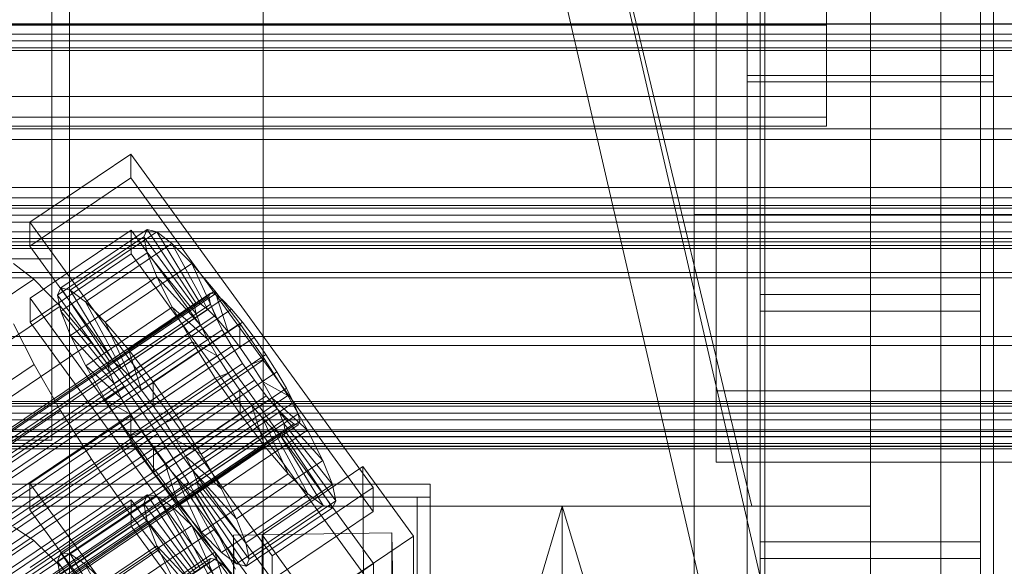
# Model space of a CAD drawing. Header units: millimetres. Extents: x -4738 to 65662, y -68080 to 6847.
# Tile 240 of 256: x 333 to 445, y -34687 to -34625. Entities that reach past the tile are written whole.
import ezdxf

# ---------------------------------------------------------------- set-up
doc = ezdxf.new("R2010")
doc.units = ezdxf.units.MM
for name, color, linetype, lineweight in [('COTAS_O', 1, 'Continuous', 0), ('COTAS_P', 1, 'Continuous', 0), ('frontal_briquetadora', 7, 'Continuous', 0), ('frontal_C01', 7, 'Continuous', 0), ('frontal_C02', 7, 'Continuous', 0), ('frontal_C03', 7, 'Continuous', 0), ('frontal_C05', 7, 'Continuous', 0), ('frontal_mezcladora', 7, 'Continuous', 0), ('frontal_secador', 7, 'Continuous', 0)]:
    doc.layers.add(name, color=color, linetype=linetype, lineweight=lineweight)
doc.dimstyles.new('R19_100', dxfattribs={"dimtxt": 250, "dimasz": 150, "dimexe": 150, "dimexo": 80, "dimgap": 100, "dimtad": 1, "dimtih": 1, "dimtoh": 1, "dimdsep": 46, "dimcen": 0.09, "dimadec": 0, "dimazin": 0, "dimtfac": 1, "dimtdec": 4, "dimtofl": 0, "dimtmove": 0, "dimatfit": 3, "dimfxl": 1, "dimtolj": 1, "dimtzin": 0, "dimarcsym": 0})

# ---------------------------------------------------------------- blocks, each defined once
blk = doc.blocks.new('DIM_R31_49')
at = {"layer": 'COTAS_P'}
for p, q in [((-150, -32300), (550, -32300)), ((550, -32300), (505, -32450)), ((550, -34900), (550, -32300)), ((550, -32300), (595, -32450)), ((550, -34900), (505, -34750)), ((550, -34900), (595, -34750)), ((-150, -34900), (550, -34900))]:
    blk.add_line(p, q, dxfattribs=at)
blk.add_text('2600 P', height=250, rotation=90, dxfattribs=at).set_placement((450, -33600))
blk = doc.blocks.new('DIM_R31_52')
at = {"layer": 'COTAS_O'}
for p, q in [((-650, -34200), (-500, -34155)), ((650, -34200), (500, -34155)), ((-650, -34900), (-650, -34200)), ((-650, -34200), (650, -34200)), ((-650, -34200), (-500, -34245)), ((650, -34200), (500, -34245)), ((650, -34900), (650, -34200))]:
    blk.add_line(p, q, dxfattribs=at)
blk.add_text('1300 O', height=250, dxfattribs=at).set_placement((0, -34100))
blk = doc.blocks.new('DIM_R31_57')
at = {"layer": 'COTAS_P'}
for p, q in [((-305, -34680), (395, -34680)), ((395, -34680), (350, -34830)), ((395, -36000), (395, -34680)), ((395, -34680), (440, -34830)), ((395, -36000), (350, -35850)), ((395, -36000), (440, -35850)), ((-305, -36000), (395, -36000))]:
    blk.add_line(p, q, dxfattribs=at)
blk.add_text('1320 P', height=250, rotation=90, dxfattribs=at).set_placement((295, -35340))

msp = doc.modelspace()

# ---------------------------------------------------------------- linework, layer by layer
at = {"layer": 'frontal_briquetadora'}
for p, q in [((210, -33820), (416.55, -34680)), ((430, -34680), (430, -33820)), ((430, -34680), (430, -34260)), ((430, -34680), (430, -34305)), ((430, -34471), (430, -34680)), ((430, -34496), (430, -34680)), ((210, -34680), (416.55, -34680)), ((210, -34680), (430, -34680)), ((320, -34680), (430, -34680)), ((416.55, -34680), (430, -34680)), ((430, -34736), (430, -34680))]:
    msp.add_line(p, q, dxfattribs=at)
at = {"layer": 'frontal_C01'}
for p, q in [((417.5, -34657.873), (417.5, -34055.074)), ((442.5, -34055.074), (442.5, -34657.873)), ((417.5, -34684.054), (417.5, -34081.254)), ((442.5, -34684.054), (442.5, -34081.254)), ((410, -34646.889), (410, -34323.351)), ((410, -34695.038), (410, -34371.499)), ((410, -34695.982), (410, -34372.443)), ((412.5, -34666.919), (412.5, -34387.659)), ((412.5, -34675.008), (412.5, -34395.747)), ((410, -34734.501), (410, -34410.962)), ((418, -34733.054), (418, -34587.753)), ((438, -34587.753), (438, -34733.054)), ((418, -34593.145), (418, -34738.446)), ((438, -34738.446), (438, -34593.145)), ((707.595, -35975), (390, -34599.343)), ((714.595, -35975), (397, -34599.343)), ((416, -34631.128), (416, -34623.04)), ((416, -34716.011), (416, -34623.04)), ((425, -34635.858), (425, -34622.162)), ((444, -34623.04), (444, -34631.128)), ((444, -34623.04), (444, -34716.011)), ((425, -34635.858), (425, -34624.302)), ((444, -34631.128), (416, -34631.128)), ((416, -34631.128), (416, -34724.099)), ((444, -34724.099), (444, -34631.128)), ((-425, -34635.858), (425, -34635.858)), ((334.501, -34647.786), (345.969, -34640.05)), ((345.969, -34640.05), (345.981, -34642.746)), ((345.969, -34640.05), (373.501, -34677.904)), ((345.981, -34642.746), (334.513, -34650.482)), ((373.513, -34680.6), (345.981, -34642.746)), ((450, -34646.889), (410, -34646.889)), ((410, -34646.889), (410, -34695.038)), ((410, -34970.428), (410, -34646.889)), ((334.513, -34650.482), (334.501, -34647.786)), ((362.033, -34685.64), (334.501, -34647.786)), ((334.539, -34656.414), (346.008, -34648.677)), ((338.005, -34655.234), (347.835, -34648.603)), ((339.088, -34655.496), (348.918, -34648.865)), ((346.008, -34648.677), (346.02, -34651.373)), ((346.008, -34648.677), (373.539, -34686.532)), ((347.835, -34648.603), (347.47, -34649.419)), ((348.918, -34648.865), (347.835, -34648.603)), ((347.835, -34648.603), (353.378, -34656.919)), ((350.645, -34650.185), (348.918, -34648.865)), ((348.918, -34648.865), (353.892, -34657.043)), ((337.64, -34656.05), (347.47, -34649.419)), ((347.47, -34649.419), (353.205, -34657.305)), ((347.47, -34649.419), (347.847, -34651.255)), ((334.513, -34650.482), (362.045, -34688.336)), ((340.816, -34656.816), (350.645, -34650.185)), ((352.899, -34652.474), (350.645, -34650.185)), ((350.645, -34650.185), (354.71, -34657.668)), ((346.02, -34651.373), (334.551, -34659.11)), ((338.017, -34657.886), (347.847, -34651.255)), ((373.551, -34689.228), (346.02, -34651.373)), ((347.847, -34651.255), (353.384, -34658.175)), ((347.847, -34651.255), (348.941, -34653.987)), ((334.938, -34654.237), (332.629, -34652.472)), ((343.069, -34659.105), (352.899, -34652.474)), ((355.525, -34655.576), (352.899, -34652.474)), ((352.899, -34652.474), (355.777, -34658.752)), ((150.629, -34778.572), (334.938, -34654.237)), ((337.95, -34657.298), (334.938, -34654.237)), ((339.111, -34660.619), (348.941, -34653.987)), ((348.941, -34653.987), (353.902, -34659.469)), ((348.941, -34653.987), (350.678, -34657.43)), ((337.64, -34656.05), (338.005, -34655.234)), ((343.549, -34663.55), (338.005, -34655.234)), ((338.005, -34655.234), (339.088, -34655.496)), ((344.062, -34663.674), (339.088, -34655.496)), ((339.088, -34655.496), (340.816, -34656.816)), ((345.695, -34662.207), (355.525, -34655.576)), ((358.345, -34659.28), (355.525, -34655.576)), ((355.525, -34655.576), (357.021, -34660.222)), ((141.045, -34800.428), (354.844, -34656.2)), ((141.218, -34800.042), (355.017, -34655.814)), ((141.731, -34800.166), (355.53, -34655.937)), ((142.549, -34800.791), (356.348, -34656.563)), ((334.551, -34659.11), (334.539, -34656.414)), ((362.071, -34694.268), (334.539, -34656.414)), ((343.376, -34663.936), (337.64, -34656.05)), ((338.017, -34657.886), (337.64, -34656.05)), ((355.017, -34655.814), (354.844, -34656.2)), ((354.844, -34656.2), (355.022, -34657.07)), ((355.53, -34655.937), (355.017, -34655.814)), ((356.348, -34656.563), (355.53, -34655.937)), ((357.415, -34657.647), (356.348, -34656.563)), ((442.5, -34655.973), (417.5, -34655.973)), ((417.5, -34655.973), (417.5, -34685.954)), ((417.5, -34700.251), (417.5, -34655.973)), ((442.5, -34685.954), (442.5, -34655.973)), ((442.5, -34655.973), (442.5, -34700.251)), ((141.224, -34801.298), (355.022, -34657.07)), ((143.617, -34801.875), (357.415, -34657.647)), ((153.641, -34781.633), (337.95, -34657.298)), ((341.461, -34661.445), (337.95, -34657.298)), ((344.88, -34664.299), (340.816, -34656.816)), ((340.816, -34656.816), (343.069, -34659.105)), ((340.848, -34664.061), (350.678, -34657.43)), ((353.205, -34657.305), (343.376, -34663.936)), ((353.378, -34656.919), (343.549, -34663.55)), ((353.892, -34657.043), (344.062, -34663.674)), ((354.71, -34657.668), (344.88, -34664.299)), ((350.678, -34657.43), (354.725, -34661.1)), ((350.678, -34657.43), (352.938, -34661.347)), ((353.205, -34657.305), (353.378, -34656.919)), ((353.384, -34658.175), (353.205, -34657.305)), ((353.378, -34656.919), (353.892, -34657.043)), ((353.892, -34657.043), (354.71, -34657.668)), ((354.71, -34657.668), (355.777, -34658.752)), ((355.022, -34657.07), (355.541, -34658.364)), ((358.659, -34659.117), (357.415, -34657.647)), ((141.742, -34802.592), (355.541, -34658.364)), ((343.554, -34664.806), (338.017, -34657.886)), ((339.111, -34660.619), (338.017, -34657.886)), ((353.384, -34658.175), (343.554, -34664.806)), ((355.777, -34658.752), (345.947, -34665.383)), ((353.902, -34659.469), (353.384, -34658.175)), ((355.541, -34658.364), (356.363, -34659.994)), ((355.777, -34658.752), (357.021, -34660.222)), ((417.5, -34684.054), (417.5, -34657.873)), ((417.5, -34657.873), (442.5, -34657.873)), ((442.5, -34657.873), (442.5, -34684.054)), ((142.565, -34804.223), (356.363, -34659.994)), ((144.861, -34803.345), (358.659, -34659.117)), ((332.659, -34659.321), (334.981, -34663.922)), ((334.551, -34659.11), (362.083, -34696.964)), ((345.947, -34665.383), (343.069, -34659.105)), ((343.069, -34659.105), (345.695, -34662.207)), ((353.902, -34659.469), (344.073, -34666.1)), ((358.345, -34659.28), (348.515, -34665.911)), ((354.725, -34661.1), (353.902, -34659.469)), ((356.363, -34659.994), (357.434, -34661.85)), ((358.357, -34661.976), (358.345, -34659.28)), ((361.166, -34663.333), (358.345, -34659.28)), ((359.995, -34660.871), (358.659, -34659.117)), ((-450, -34660.756), (450, -34660.756)), ((359.995, -34660.871), (146.196, -34805.099)), ((344.073, -34666.1), (339.111, -34660.619)), ((340.848, -34664.061), (339.111, -34660.619)), ((354.725, -34661.1), (344.895, -34667.731)), ((357.021, -34660.222), (347.191, -34666.853)), ((355.796, -34662.955), (354.725, -34661.1)), ((357.021, -34660.222), (358.357, -34661.976)), ((361.332, -34662.791), (359.995, -34660.871)), ((143.635, -34806.078), (357.434, -34661.85)), ((157.152, -34785.78), (341.461, -34661.445)), ((345.231, -34666.396), (341.461, -34661.445)), ((343.108, -34667.978), (352.938, -34661.347)), ((347.191, -34666.853), (345.695, -34662.207)), ((345.695, -34662.207), (348.515, -34665.911)), ((348.527, -34668.607), (358.357, -34661.976)), ((352.938, -34661.347), (355.796, -34662.955)), ((352.938, -34661.347), (355.569, -34665.473)), ((357.434, -34661.85), (358.68, -34663.804)), ((358.357, -34661.976), (359.693, -34663.896)), ((147.533, -34807.019), (361.332, -34662.791)), ((355.796, -34662.955), (345.966, -34669.586)), ((351.336, -34669.964), (361.166, -34663.333)), ((357.042, -34664.909), (355.796, -34662.955)), ((361.166, -34663.333), (359.693, -34663.896)), ((363.797, -34667.458), (361.166, -34663.333)), ((362.578, -34664.745), (361.332, -34662.791)), ((144.881, -34808.033), (358.68, -34663.804)), ((150.672, -34788.257), (334.981, -34663.922)), ((334.981, -34663.922), (338.003, -34669.159)), ((344.895, -34667.731), (340.848, -34664.061)), ((343.108, -34667.978), (340.848, -34664.061)), ((343.549, -34663.55), (343.376, -34663.936)), ((343.376, -34663.936), (343.554, -34664.806)), ((344.062, -34663.674), (343.549, -34663.55)), ((344.88, -34664.299), (344.062, -34663.674)), ((345.947, -34665.383), (344.88, -34664.299)), ((359.693, -34663.896), (349.863, -34670.527)), ((358.68, -34663.804), (360.017, -34665.724)), ((359.693, -34663.896), (360.939, -34665.85)), ((148.779, -34808.973), (362.578, -34664.745)), ((343.554, -34664.806), (344.073, -34666.1)), ((345.739, -34672.104), (355.569, -34665.473)), ((347.191, -34666.853), (345.947, -34665.383)), ((357.042, -34664.909), (347.212, -34671.541)), ((355.569, -34665.473), (357.042, -34664.909)), ((355.569, -34665.473), (358.39, -34669.525)), ((358.378, -34666.829), (357.042, -34664.909)), ((363.648, -34666.6), (362.578, -34664.745)), ((146.218, -34809.952), (360.017, -34665.724)), ((149.85, -34810.829), (363.648, -34666.6)), ((345.231, -34666.396), (160.922, -34790.731)), ((344.073, -34666.1), (344.895, -34667.731)), ((349.002, -34671.814), (345.231, -34666.396)), ((348.515, -34665.911), (348.527, -34668.607)), ((348.515, -34665.911), (351.336, -34669.964)), ((360.939, -34665.85), (351.109, -34672.481)), ((360.017, -34665.724), (361.352, -34667.478)), ((363.797, -34667.458), (360.939, -34665.85)), ((360.939, -34665.85), (362.01, -34667.706)), ((364.471, -34668.231), (363.648, -34666.6)), ((147.554, -34811.707), (361.352, -34667.478)), ((344.895, -34667.731), (345.966, -34669.586)), ((348.527, -34668.607), (347.191, -34666.853)), ((358.378, -34666.829), (348.548, -34673.46)), ((362.01, -34667.706), (352.18, -34674.337)), ((353.967, -34674.089), (363.797, -34667.458)), ((358.39, -34669.525), (358.378, -34666.829)), ((359.714, -34668.583), (358.378, -34666.829)), ((361.352, -34667.478), (362.596, -34668.948)), ((366.057, -34671.376), (362.01, -34667.706)), ((362.01, -34667.706), (362.833, -34669.336)), ((366.057, -34671.376), (363.797, -34667.458)), ((447.5, -34666.919), (412.5, -34666.919)), ((412.5, -34666.919), (412.5, -34675.008)), ((148.798, -34813.176), (362.596, -34668.948)), ((150.672, -34812.459), (364.471, -34668.231)), ((345.966, -34669.586), (343.108, -34667.978)), ((345.739, -34672.104), (343.108, -34667.978)), ((349.863, -34670.527), (348.527, -34668.607)), ((359.714, -34668.583), (349.884, -34675.215)), ((361.21, -34673.229), (359.714, -34668.583)), ((360.958, -34670.053), (359.714, -34668.583)), ((362.596, -34668.948), (363.664, -34670.032)), ((364.989, -34669.525), (364.471, -34668.231)), ((149.865, -34814.26), (363.664, -34670.032)), ((151.191, -34813.754), (364.989, -34669.525)), ((153.694, -34793.494), (338.003, -34669.159)), ((338.003, -34669.159), (341.52, -34674.675)), ((345.966, -34669.586), (347.212, -34671.541)), ((348.56, -34676.156), (358.39, -34669.525)), ((349.863, -34670.527), (351.336, -34669.964)), ((360.958, -34670.053), (351.128, -34676.684)), ((351.336, -34669.964), (353.967, -34674.089)), ((362.833, -34669.336), (353.003, -34675.967)), ((358.39, -34669.525), (361.21, -34673.229)), ((363.836, -34676.331), (360.958, -34670.053)), ((362.025, -34671.137), (360.958, -34670.053)), ((367.794, -34674.818), (362.833, -34669.336)), ((362.833, -34669.336), (363.351, -34670.63)), ((363.664, -34670.032), (364.482, -34670.657)), ((365.168, -34670.395), (364.989, -34669.525)), ((150.683, -34814.886), (364.482, -34670.657)), ((151.196, -34815.01), (364.995, -34670.781)), ((151.369, -34814.623), (365.168, -34670.395)), ((351.109, -34672.481), (349.863, -34670.527)), ((362.025, -34671.137), (352.196, -34677.768)), ((363.351, -34670.63), (353.521, -34677.262)), ((366.09, -34678.62), (362.025, -34671.137)), ((362.843, -34671.763), (362.025, -34671.137)), ((368.888, -34677.55), (363.351, -34670.63)), ((363.351, -34670.63), (363.53, -34671.5)), ((364.482, -34670.657), (364.995, -34670.781)), ((364.995, -34670.781), (365.168, -34670.395)), ((450, -34671.541), (-450, -34671.541)), ((164.693, -34796.149), (349.002, -34671.814)), ((347.212, -34671.541), (345.739, -34672.104)), ((348.56, -34676.156), (345.739, -34672.104)), ((347.212, -34671.541), (348.548, -34673.46)), ((352.519, -34677.329), (349.002, -34671.814)), ((362.843, -34671.763), (353.014, -34678.394)), ((363.357, -34671.886), (353.527, -34678.518)), ((363.53, -34671.5), (353.7, -34678.131)), ((356.228, -34678.007), (366.057, -34671.376)), ((367.817, -34679.94), (362.843, -34671.763)), ((363.357, -34671.886), (362.843, -34671.763)), ((363.53, -34671.5), (363.357, -34671.886)), ((368.9, -34680.202), (363.357, -34671.886)), ((369.265, -34679.387), (363.53, -34671.5)), ((367.794, -34674.818), (366.057, -34671.376)), ((348.548, -34673.46), (348.56, -34676.156)), ((348.548, -34673.46), (349.884, -34675.215)), ((352.18, -34674.337), (351.109, -34672.481)), ((351.109, -34672.481), (353.967, -34674.089)), ((351.38, -34679.86), (361.21, -34673.229)), ((361.21, -34673.229), (363.836, -34676.331)), ((353.003, -34675.967), (352.18, -34674.337)), ((352.18, -34674.337), (356.228, -34678.007)), ((353.967, -34674.089), (356.228, -34678.007)), ((157.211, -34799.009), (341.52, -34674.675)), ((341.52, -34674.675), (345.291, -34680.092)), ((349.884, -34675.215), (351.38, -34679.86)), ((349.884, -34675.215), (351.128, -34676.684)), ((357.964, -34681.449), (367.794, -34674.818)), ((360.882, -34683.254), (372.35, -34675.518)), ((368.888, -34677.55), (367.794, -34674.818)), ((372.35, -34675.518), (372.408, -34688.459)), ((372.35, -34675.518), (378.086, -34683.404)), ((412.5, -34675.008), (447.5, -34675.008)), ((351.38, -34679.86), (348.56, -34676.156)), ((351.128, -34676.684), (354.006, -34682.962)), ((351.128, -34676.684), (352.196, -34677.768)), ((353.521, -34677.262), (353.003, -34675.967)), ((353.003, -34675.967), (357.964, -34681.449)), ((354.006, -34682.962), (363.836, -34676.331)), ((363.836, -34676.331), (366.09, -34678.62)), ((168.21, -34801.664), (352.519, -34677.329)), ((352.196, -34677.768), (356.26, -34685.251)), ((352.196, -34677.768), (353.014, -34678.394)), ((355.541, -34682.566), (352.519, -34677.329)), ((353.7, -34678.131), (353.521, -34677.262)), ((353.521, -34677.262), (359.058, -34684.181)), ((359.058, -34684.181), (368.888, -34677.55)), ((373.501, -34677.904), (362.033, -34685.64)), ((369.265, -34679.387), (368.888, -34677.55)), ((373.513, -34680.6), (373.501, -34677.904)), ((353.014, -34678.394), (357.987, -34686.572)), ((353.014, -34678.394), (353.527, -34678.518)), ((353.527, -34678.518), (353.7, -34678.131)), ((353.527, -34678.518), (359.07, -34686.833)), ((353.7, -34678.131), (359.436, -34686.018)), ((356.228, -34678.007), (357.964, -34681.449)), ((356.26, -34685.251), (366.09, -34678.62)), ((366.09, -34678.62), (367.817, -34679.94)), ((160.982, -34804.427), (345.291, -34680.092)), ((345.291, -34680.092), (349.061, -34685.044)), ((354.006, -34682.962), (351.38, -34679.86)), ((357.987, -34686.572), (367.817, -34679.94)), ((359.07, -34686.833), (368.9, -34680.202)), ((359.436, -34686.018), (369.265, -34679.387)), ((367.817, -34679.94), (368.9, -34680.202)), ((368.9, -34680.202), (369.265, -34679.387)), ((362.045, -34688.336), (373.513, -34680.6)), ((357.964, -34681.449), (359.058, -34684.181)), ((171.232, -34806.901), (355.541, -34682.566)), ((356.26, -34685.251), (354.006, -34682.962)), ((357.863, -34687.168), (355.541, -34682.566)), ((357.646, -34683.283), (375.644, -34683.038)), ((357.646, -34688.676), (357.646, -34683.283)), ((360.514, -34878.394), (357.646, -34683.283)), ((360.939, -34696.196), (360.882, -34683.254)), ((366.618, -34691.141), (360.882, -34683.254)), ((378.086, -34683.404), (366.618, -34691.141)), ((375.644, -34683.038), (375.644, -34688.43)), ((375.644, -34683.038), (378.512, -34878.148)), ((378.143, -34696.346), (378.086, -34683.404)), ((359.058, -34684.181), (359.436, -34686.018)), ((442.5, -34684.054), (417.5, -34684.054)), ((164.752, -34809.378), (349.061, -34685.044)), ((349.061, -34685.044), (352.572, -34689.191)), ((357.987, -34686.572), (356.26, -34685.251)), ((362.033, -34685.64), (362.045, -34688.336)), ((359.07, -34686.833), (357.987, -34686.572)), ((359.436, -34686.018), (359.07, -34686.833)), ((373.539, -34686.532), (362.071, -34694.268)), ((373.551, -34689.228), (373.539, -34686.532)), ((417.5, -34685.954), (442.5, -34685.954)), ((417.5, -34730.232), (417.5, -34685.954)), ((442.5, -34730.232), (442.5, -34685.954))]:
    msp.add_line(p, q, dxfattribs=at)
at = {"layer": 'frontal_C02'}
for p, q in [((410, -34626.431), (410, -34268.769)), ((410, -34759.774), (410, -34402.112)), ((417.5, -34946.786), (417.5, -34407.76)), ((442.5, -34407.76), (442.5, -34946.786)), ((417.5, -34973.672), (417.5, -34434.646)), ((442.5, -34973.672), (442.5, -34434.646)), ((410, -34797.956), (410, -34440.294)), ((410, -34578.704), (410, -34626.431)), ((410, -34936.365), (410, -34578.704)), ((425, -34610.274), (425, -34625.415)), ((425, -34636.869), (425, -34621.728)), ((416, -34631.86), (416, -34622.919)), ((416, -34716.673), (416, -34622.919)), ((444, -34622.919), (444, -34631.86)), ((444, -34622.919), (444, -34716.673)), ((450, -34625.243), (-450, -34625.243)), ((425, -34625.415), (-425, -34625.415)), ((410, -34626.431), (450, -34626.431)), ((410, -34984.093), (410, -34626.431)), ((425, -34636.869), (425, -34625.415)), ((444, -34631.86), (416, -34631.86)), ((416, -34631.86), (416, -34725.615)), ((444, -34725.615), (444, -34631.86)), ((-450, -34637.165), (450, -34637.165)), ((-425, -34636.869), (425, -34636.869)), ((-559, -34638.399), (559, -34638.399)), ((334.501, -34677.435), (345.969, -34669.766)), ((345.969, -34669.766), (345.981, -34672.747)), ((345.969, -34669.766), (373.501, -34707.289)), ((345.981, -34672.747), (334.513, -34680.416)), ((373.513, -34710.269), (345.981, -34672.747)), ((334.513, -34680.416), (334.501, -34677.435)), ((362.033, -34714.958), (334.501, -34677.435)), ((338.005, -34685.314), (347.835, -34678.74)), ((339.088, -34685.432), (348.918, -34678.858)), ((347.835, -34678.74), (347.47, -34679.7)), ((348.918, -34678.858), (347.835, -34678.74)), ((347.835, -34678.74), (353.378, -34687.063)), ((350.645, -34680.046), (348.918, -34678.858)), ((348.918, -34678.858), (353.892, -34687.118)), ((334.539, -34686.973), (346.008, -34679.304)), ((337.64, -34686.273), (347.47, -34679.7)), ((340.816, -34686.619), (350.645, -34680.046)), ((346.008, -34679.304), (346.02, -34682.284)), ((346.008, -34679.304), (373.539, -34716.826)), ((347.47, -34679.7), (353.205, -34687.517)), ((347.47, -34679.7), (347.847, -34681.672)), ((352.899, -34682.222), (350.645, -34680.046)), ((350.645, -34680.046), (354.71, -34687.681)), ((334.513, -34680.416), (362.045, -34717.938)), ((334.938, -34683.924), (332.629, -34682.337)), ((346.02, -34682.284), (334.551, -34689.953)), ((338.017, -34688.245), (347.847, -34681.672)), ((343.069, -34688.795), (352.899, -34682.222)), ((373.551, -34719.807), (346.02, -34682.284)), ((347.847, -34681.672), (353.384, -34688.451)), ((347.847, -34681.672), (348.941, -34684.521)), ((355.525, -34685.238), (352.899, -34682.222)), ((352.899, -34682.222), (355.777, -34688.712)), ((150.629, -34807.179), (334.938, -34683.924)), ((337.95, -34686.833), (334.938, -34683.924)), ((339.111, -34691.095), (348.941, -34684.521)), ((348.941, -34684.521), (353.902, -34689.801)), ((348.941, -34684.521), (350.678, -34688.054)), ((337.64, -34686.273), (338.005, -34685.314)), ((343.549, -34693.636), (338.005, -34685.314)), ((338.005, -34685.314), (339.088, -34685.432)), ((344.062, -34693.692), (339.088, -34685.432)), ((339.088, -34685.432), (340.816, -34686.619)), ((345.695, -34691.812), (355.525, -34685.238)), ((358.345, -34688.89), (355.525, -34685.238)), ((355.525, -34685.238), (357.021, -34690.141)), ((141.045, -34829.397), (354.844, -34686.421)), ((141.218, -34828.942), (355.017, -34685.967)), ((141.731, -34828.998), (355.53, -34686.023)), ((142.549, -34829.561), (356.348, -34686.585)), ((343.376, -34694.091), (337.64, -34686.273)), ((338.017, -34688.245), (337.64, -34686.273)), ((344.88, -34694.254), (340.816, -34686.619)), ((340.816, -34686.619), (343.069, -34688.795)), ((355.017, -34685.967), (354.844, -34686.421)), ((354.844, -34686.421), (355.022, -34687.355)), ((355.53, -34686.023), (355.017, -34685.967)), ((356.348, -34686.585), (355.53, -34686.023)), ((357.415, -34687.616), (356.348, -34686.585))]:
    msp.add_line(p, q, dxfattribs=at)
at = {"layer": 'frontal_C03'}
for p, q in [((-1250, -34625.298), (1250, -34625.298)), ((1250, -34626.421), (-1250, -34626.421)), ((1250, -34627.185), (-1250, -34627.185)), ((1250, -34627.979), (-1250, -34627.979)), ((1250, -34628.296), (-1250, -34628.296)), ((1250, -34645.881), (-1250, -34645.881)), ((1250, -34646.197), (-1250, -34646.197)), ((1250, -34646.991), (-1250, -34646.991)), ((-1250, -34647.756), (1250, -34647.756)), ((1250, -34648.879), (-1250, -34648.879)), ((1250, -34649.643), (-1250, -34649.643)), ((1250, -34650.437), (-1250, -34650.437)), ((1250, -34650.753), (-1250, -34650.753)), ((1250, -34668.339), (-1250, -34668.339)), ((1250, -34668.655), (-1250, -34668.655)), ((1250, -34669.449), (-1250, -34669.449)), ((-1250, -34670.213), (1250, -34670.213)), ((1250, -34671.336), (-1250, -34671.336)), ((1250, -34672.1), (-1250, -34672.1)), ((1250, -34672.894), (-1250, -34672.894)), ((1250, -34673.211), (-1250, -34673.211))]:
    msp.add_line(p, q, dxfattribs=at)
at = {"layer": 'frontal_C05'}
for p, q in [((300, -34677.5), (380, -34677.5)), ((380, -34679), (380, -34677.5)), ((300, -34679), (380, -34679)), ((378.5, -34777), (378.5, -34679)), ((378.5, -34679), (380, -34679)), ((380, -34777), (380, -34679))]:
    msp.add_line(p, q, dxfattribs=at)
at = {"layer": 'frontal_mezcladora'}
for p, q in [((337, -34405.016), (337, -34651.923)), ((339, -34691.488), (339, -34421.488)), ((361, -34421.488), (361, -34691.488)), ((337, -34425.593), (337, -34672.5)), ((339, -34718.512), (339, -34448.512)), ((361, -34718.512), (361, -34448.512)), ((319, -34651.923), (337, -34651.923)), ((337, -34651.923), (337, -34672.5)), ((337, -34672.5), (319, -34672.5))]:
    msp.add_line(p, q, dxfattribs=at)
at = {"layer": 'frontal_secador'}
for p, q in [((-1360, -34633.5), (1360, -34633.5)), ((-1250, -34633.5), (1250, -34633.5)), ((1360, -34643.853), (-1360, -34643.853)), ((-1250, -34645), (1250, -34645)), ((-1400, -34650), (1400, -34650)), ((-1250, -34650), (1250, -34650)), ((1360, -34653.5), (-1360, -34653.5)), ((1250, -34654.076), (-1250, -34654.076)), ((1360, -34661.784), (-1360, -34661.784)), ((1360, -34668.141), (-1360, -34668.141)), ((1360, -34672.137), (-1360, -34672.137)), ((1360, -34673.5), (-1360, -34673.5)), ((1250, -34673.25), (-1250, -34673.25))]:
    msp.add_line(p, q, dxfattribs=at)

# ---------------------------------------------------------------- dimensions: what is measured, and where the dimension line sits
at = {"layer": 'COTAS_O'}
dim = msp.add_aligned_dim(p1=(-650, -34900), p2=(650, -34900), distance=700, text='<> O', dimstyle='R19_100', dxfattribs=at)
dim.commit()
dim.dimension.update_dxf_attribs({"geometry": 'DIM_R31_52', "text_midpoint": (0, -34200)})
at = {"layer": 'COTAS_P'}
for p1, p2, picture, middle in [((-150, -34900), (-150, -32300), 'DIM_R31_49', (550, -33600)), ((-305, -36000), (-305, -34680), 'DIM_R31_57', (395, -35340))]:
    dim = msp.add_aligned_dim(p1=p1, p2=p2, distance=-700, text='<> P', dimstyle='R19_100', dxfattribs=at)
    dim.commit()
    dim.dimension.update_dxf_attribs({"geometry": picture, "text_midpoint": middle})

doc.saveas('drawing.dxf')
